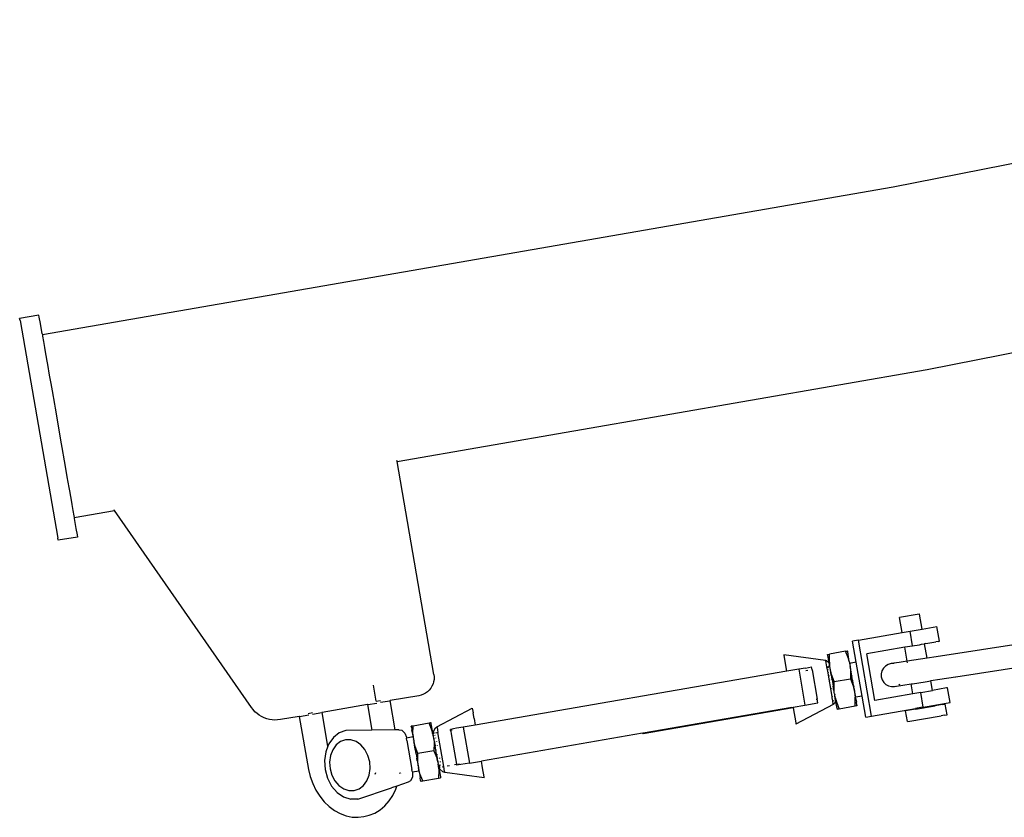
# Model space of a CAD drawing. Extents: x -130 to 110, y -97 to 93.
# Tile 1 of 5: x -130 to -117, y -24 to -13. Entities that reach past the tile are written whole.
import ezdxf

# ---------------------------------------------------------------- set-up
doc = ezdxf.new("R2010")
doc.units = 0
doc.header["$MEASUREMENT"] = 0
doc.layers.get('0').update_dxf_attribs({"linetype": 'CONTINUOUS'})

msp = doc.modelspace()

# ---------------------------------------------------------------- linework, layer by layer
for p, q in [((-118.617, -15.589), (-107.799, -13.454)), ((-129.494, -17.477), (-118.617, -15.589)), ((-118.184, -17.924), (-107.312, -15.779)), ((-129.537, -17.23), (-129.784, -17.272)), ((-129.533, -17.256), (-129.537, -17.23)), ((-129.779, -17.299), (-129.784, -17.272)), ((-129.779, -17.299), (-129.296, -20.08)), ((-129.519, -17.337), (-129.533, -17.256)), ((-129.518, -17.338), (-129.519, -17.337)), ((-129.496, -17.467), (-129.518, -17.338)), ((-129.496, -17.467), (-129.495, -17.47)), ((-129.495, -17.47), (-129.494, -17.477)), ((-129.494, -17.477), (-129.491, -17.499)), ((-129.491, -17.499), (-129.479, -17.565)), ((-129.479, -17.565), (-129.466, -17.643)), ((-129.466, -17.643), (-129.461, -17.673)), ((-129.461, -17.673), (-129.435, -17.818)), ((-129.435, -17.818), (-129.429, -17.858)), ((-129.429, -17.858), (-129.405, -17.996)), ((-129.405, -17.996), (-129.386, -18.103)), ((-124.959, -19.1), (-118.184, -17.924)), ((-129.386, -18.103), (-129.37, -18.198)), ((-129.37, -18.198), (-129.34, -18.368)), ((-129.34, -18.368), (-129.332, -18.417)), ((-129.332, -18.417), (-129.252, -18.874)), ((-129.252, -18.874), (-129.244, -18.922)), ((-129.244, -18.922), (-129.214, -19.093)), ((-129.214, -19.093), (-129.198, -19.188)), ((-124.959, -19.1), (-124.961, -19.089)), ((-124.489, -21.823), (-124.959, -19.1)), ((-129.198, -19.188), (-129.179, -19.296)), ((-129.179, -19.296), (-129.155, -19.433)), ((-129.155, -19.433), (-129.148, -19.473)), ((-129.148, -19.473), (-129.123, -19.619)), ((-129.123, -19.619), (-129.118, -19.648)), ((-129.118, -19.648), (-129.104, -19.727)), ((-129.104, -19.727), (-129.092, -19.794)), ((-129.088, -19.817), (-128.571, -19.727)), ((-128.571, -19.727), (-128.578, -19.717)), ((-126.822, -22.243), (-128.571, -19.727)), ((-129.092, -19.794), (-129.088, -19.817)), ((-129.088, -19.817), (-129.087, -19.824)), ((-129.087, -19.824), (-129.086, -19.827)), ((-129.086, -19.827), (-129.064, -19.956)), ((-129.064, -19.956), (-129.064, -19.957)), ((-129.064, -19.957), (-129.05, -20.038)), ((-129.292, -20.107), (-129.296, -20.08)), ((-129.045, -20.065), (-129.292, -20.107)), ((-129.05, -20.038), (-129.045, -20.065)), ((-118.286, -21.052), (-118.535, -21.095)), ((-118.502, -21.285), (-118.535, -21.095)), ((-118.282, -21.052), (-118.286, -21.052)), ((-118.249, -21.241), (-118.282, -21.052)), ((-118.502, -21.285), (-118.401, -21.267)), ((-118.401, -21.267), (-118.249, -21.241)), ((-118.369, -21.456), (-118.401, -21.267)), ((-118.249, -21.241), (-118.059, -21.208)), ((-118.026, -21.397), (-118.059, -21.208)), ((-119.062, -21.381), (-119.136, -21.394)), ((-119.09, -21.664), (-119.136, -21.394)), ((-119.062, -21.381), (-118.502, -21.285)), ((-118.894, -22.354), (-119.062, -21.381)), ((-116.579, -21.366), (-118.066, -21.594)), ((-118.038, -21.399), (-118.026, -21.397)), ((-119.226, -21.525), (-119.207, -21.522)), ((-119.207, -21.522), (-119.201, -21.521)), ((-119.199, -21.533), (-119.201, -21.521)), ((-118.47, -21.474), (-118.956, -21.558)), ((-118.47, -21.474), (-118.466, -21.473)), ((-118.439, -21.651), (-118.47, -21.474)), ((-118.376, -21.458), (-118.466, -21.473)), ((-118.376, -21.458), (-118.369, -21.456)), ((-118.369, -21.456), (-118.343, -21.452)), ((-118.343, -21.452), (-118.31, -21.446)), ((-118.31, -21.446), (-118.28, -21.441)), ((-118.28, -21.441), (-118.254, -21.436)), ((-118.254, -21.436), (-118.221, -21.431)), ((-118.221, -21.431), (-118.216, -21.43)), ((-118.198, -21.427), (-118.216, -21.43)), ((-118.185, -21.612), (-118.216, -21.43)), ((-118.198, -21.427), (-118.072, -21.405)), ((-118.038, -21.399), (-118.072, -21.405)), ((-120.014, -21.564), (-119.483, -21.64)), ((-120.014, -21.564), (-120.011, -21.579)), ((-119.977, -21.78), (-120.011, -21.579)), ((-119.481, -21.649), (-119.483, -21.64)), ((-119.483, -21.64), (-119.468, -21.644)), ((-119.468, -21.644), (-119.445, -21.666)), ((-119.455, -21.565), (-119.449, -21.564)), ((-119.453, -21.577), (-119.455, -21.565)), ((-119.437, -21.668), (-119.453, -21.577)), ((-119.449, -21.564), (-119.43, -21.56)), ((-119.433, -21.658), (-119.43, -21.56)), ((-119.226, -21.525), (-119.43, -21.56)), ((-119.19, -21.616), (-119.226, -21.525)), ((-119.183, -21.624), (-119.199, -21.533)), ((-119.178, -21.656), (-119.19, -21.616)), ((-119.178, -21.656), (-119.183, -21.624)), ((-118.853, -22.152), (-118.956, -21.558)), ((-118.185, -21.612), (-118.439, -21.651)), ((-118.066, -21.594), (-118.185, -21.612)), ((-119.824, -21.754), (-119.977, -21.78)), ((-119.739, -21.739), (-119.824, -21.754)), ((-119.824, -21.754), (-119.745, -22.213)), ((-119.739, -21.739), (-119.66, -21.725)), ((-119.709, -21.771), (-119.734, -21.776)), ((-119.654, -21.762), (-119.663, -21.763)), ((-119.654, -21.762), (-119.66, -21.725)), ((-119.654, -21.762), (-119.589, -22.135)), ((-119.481, -21.649), (-119.468, -21.723)), ((-119.468, -21.723), (-119.459, -21.781)), ((-119.445, -21.726), (-119.455, -21.727)), ((-119.445, -21.726), (-119.452, -21.737)), ((-119.45, -21.761), (-119.451, -21.757)), ((-119.445, -21.666), (-119.432, -21.698)), ((-119.431, -21.7), (-119.445, -21.726)), ((-119.427, -21.723), (-119.445, -21.726)), ((-119.437, -21.668), (-119.432, -21.698)), ((-119.432, -21.663), (-119.433, -21.658)), ((-119.432, -21.663), (-119.432, -21.698)), ((-119.431, -21.7), (-119.432, -21.698)), ((-119.43, -21.706), (-119.431, -21.7)), ((-119.425, -21.706), (-119.431, -21.7)), ((-119.43, -21.706), (-119.43, -21.707)), ((-119.427, -21.723), (-119.43, -21.707)), ((-119.422, -21.722), (-119.427, -21.723)), ((-119.427, -21.727), (-119.427, -21.723)), ((-119.426, -21.73), (-119.427, -21.727)), ((-119.427, -21.727), (-119.426, -21.729)), ((-119.426, -21.729), (-119.426, -21.73)), ((-119.425, -21.738), (-119.426, -21.73)), ((-119.425, -21.74), (-119.425, -21.738)), ((-119.424, -21.742), (-119.425, -21.74)), ((-119.41, -21.825), (-119.424, -21.742)), ((-119.405, -21.821), (-119.424, -21.742)), ((-119.178, -21.656), (-119.18, -21.66)), ((-119.177, -21.663), (-119.178, -21.656)), ((-119.177, -21.663), (-119.175, -21.679)), ((-119.09, -21.664), (-119.175, -21.679)), ((-119.175, -21.679), (-119.174, -21.682)), ((-119.174, -21.682), (-119.173, -21.685)), ((-119.173, -21.685), (-119.173, -21.686)), ((-119.173, -21.686), (-119.171, -21.697)), ((-119.171, -21.697), (-119.167, -21.719)), ((-119.163, -21.742), (-119.167, -21.719)), ((-119.167, -21.719), (-119.163, -21.779)), ((-119.163, -21.742), (-119.163, -21.744)), ((-119.159, -21.764), (-119.163, -21.744)), ((-119.157, -21.781), (-119.159, -21.764)), ((-119.015, -22.097), (-119.09, -21.664)), ((-118.742, -21.741), (-118.761, -21.775)), ((-118.715, -21.713), (-118.742, -21.741)), ((-118.682, -21.693), (-118.715, -21.713)), ((-118.644, -21.682), (-118.682, -21.693)), ((-118.541, -21.667), (-118.644, -21.682)), ((-118.606, -21.682), (-118.644, -21.682)), ((-118.439, -21.651), (-118.541, -21.667)), ((-118.436, -21.671), (-118.438, -21.656)), ((-116.533, -21.659), (-117.818, -21.856)), ((-124.487, -21.884), (-124.492, -21.914)), ((-124.489, -21.823), (-124.486, -21.853)), ((-124.486, -21.853), (-124.487, -21.884)), ((-119.977, -21.78), (-123.961, -22.468)), ((-119.459, -21.781), (-119.403, -22.103)), ((-119.444, -21.797), (-119.445, -21.791)), ((-119.436, -21.843), (-119.437, -21.836)), ((-119.427, -21.895), (-119.428, -21.888)), ((-119.41, -21.825), (-119.409, -21.831)), ((-119.408, -21.837), (-119.409, -21.831)), ((-119.408, -21.837), (-119.404, -21.86)), ((-119.37, -21.912), (-119.405, -21.821)), ((-119.404, -21.86), (-119.4, -21.883)), ((-119.399, -21.89), (-119.4, -21.883)), ((-119.399, -21.89), (-119.394, -21.916)), ((-119.37, -21.912), (-119.165, -21.876)), ((-119.163, -21.779), (-119.165, -21.876)), ((-119.165, -21.876), (-119.13, -21.967)), ((-119.157, -21.781), (-119.155, -21.787)), ((-119.155, -21.787), (-119.155, -21.789)), ((-119.15, -21.816), (-119.155, -21.789)), ((-119.146, -21.839), (-119.15, -21.816)), ((-119.146, -21.839), (-119.146, -21.841)), ((-119.141, -21.872), (-119.146, -21.841)), ((-119.137, -21.895), (-119.141, -21.872)), ((-119.137, -21.895), (-119.136, -21.897)), ((-119.131, -21.928), (-119.136, -21.897)), ((-118.761, -21.775), (-118.77, -21.813)), ((-118.77, -21.813), (-118.769, -21.851)), ((-118.769, -21.851), (-118.759, -21.889)), ((-118.759, -21.889), (-118.738, -21.922)), ((-118.134, -21.904), (-118.135, -21.899)), ((-118.021, -21.887), (-118.134, -21.904)), ((-118.02, -21.887), (-118.021, -21.887)), ((-117.819, -21.856), (-118.02, -21.887)), ((-117.818, -21.856), (-117.819, -21.856)), ((-125.225, -22.164), (-125.261, -21.958)), ((-124.548, -22.021), (-124.57, -22.042)), ((-124.529, -21.997), (-124.548, -22.021)), ((-124.513, -21.971), (-124.529, -21.997)), ((-124.5, -21.943), (-124.513, -21.971)), ((-124.492, -21.914), (-124.5, -21.943)), ((-119.408, -22.007), (-119.409, -22)), ((-119.394, -21.916), (-119.39, -21.939)), ((-119.39, -21.939), (-119.389, -21.946)), ((-119.389, -21.946), (-119.385, -21.972)), ((-119.38, -21.995), (-119.385, -21.972)), ((-119.379, -22.001), (-119.38, -21.995)), ((-119.379, -22.007), (-119.379, -22.001)), ((-119.376, -22.024), (-119.379, -22.007)), ((-119.373, -22.036), (-119.376, -22.024)), ((-119.373, -22.009), (-119.37, -21.912)), ((-119.371, -22.047), (-119.373, -22.009)), ((-119.127, -21.951), (-119.131, -21.928)), ((-119.13, -21.967), (-119.114, -22.025)), ((-119.127, -21.951), (-119.127, -21.953)), ((-119.125, -21.963), (-119.127, -21.953)), ((-119.125, -21.963), (-119.122, -21.98)), ((-119.12, -21.993), (-119.122, -21.98)), ((-119.118, -22.003), (-119.12, -21.993)), ((-119.118, -22.003), (-119.118, -22.005)), ((-119.114, -22.025), (-119.118, -22.005)), ((-119.113, -22.035), (-119.114, -22.025)), ((-118.738, -21.922), (-118.71, -21.948)), ((-118.71, -21.948), (-118.676, -21.967)), ((-118.676, -21.967), (-118.638, -21.976)), ((-118.638, -21.976), (-118.599, -21.975)), ((-118.599, -21.975), (-118.389, -21.943)), ((-118.599, -21.975), (-118.586, -21.971)), ((-118.545, -21.954), (-118.529, -21.944)), ((-118.389, -21.943), (-118.389, -21.94)), ((-118.389, -21.943), (-118.371, -21.94)), ((-118.367, -22.068), (-118.389, -21.943)), ((-118.371, -21.94), (-118.209, -21.916)), ((-118.266, -22.051), (-118.114, -22.025)), ((-118.209, -21.916), (-118.134, -21.904)), ((-118.114, -22.025), (-118.134, -21.904)), ((-117.935, -21.994), (-118.114, -22.025)), ((-117.924, -21.992), (-117.935, -21.994)), ((-117.891, -22.181), (-117.924, -21.992)), ((-124.68, -22.093), (-125.049, -22.156)), ((-124.65, -22.085), (-124.68, -22.093)), ((-124.622, -22.075), (-124.65, -22.085)), ((-124.595, -22.06), (-124.622, -22.075)), ((-124.57, -22.042), (-124.595, -22.06)), ((-119.603, -22.137), (-119.589, -22.135)), ((-119.581, -22.185), (-119.589, -22.135)), ((-119.403, -22.103), (-119.392, -22.101)), ((-119.403, -22.103), (-119.4, -22.123)), ((-119.4, -22.123), (-119.398, -22.133)), ((-119.398, -22.133), (-119.393, -22.162)), ((-119.392, -22.101), (-119.392, -22.097)), ((-119.371, -22.047), (-119.373, -22.036)), ((-119.37, -22.052), (-119.371, -22.047)), ((-119.368, -22.069), (-119.37, -22.052)), ((-119.368, -22.07), (-119.368, -22.069)), ((-119.368, -22.07), (-119.365, -22.083)), ((-119.364, -22.092), (-119.365, -22.083)), ((-119.363, -22.096), (-119.364, -22.092)), ((-119.358, -22.126), (-119.363, -22.096)), ((-119.355, -22.126), (-119.363, -22.096)), ((-119.363, -22.127), (-119.36, -22.129)), ((-119.358, -22.126), (-119.357, -22.129)), ((-119.353, -22.155), (-119.357, -22.129)), ((-119.357, -22.153), (-119.357, -22.156)), ((-119.355, -22.128), (-119.353, -22.125)), ((-119.355, -22.126), (-119.355, -22.128)), ((-119.348, -22.154), (-119.355, -22.128)), ((-119.337, -22.152), (-119.348, -22.154)), ((-119.113, -22.035), (-119.11, -22.048)), ((-119.11, -22.048), (-119.11, -22.049)), ((-119.11, -22.049), (-119.099, -22.111)), ((-119.11, -22.049), (-119.103, -22.112)), ((-119.104, -22.228), (-119.102, -22.13)), ((-119.099, -22.111), (-119.103, -22.112)), ((-119.102, -22.13), (-119.103, -22.112)), ((-119.015, -22.097), (-119.099, -22.111)), ((-119.098, -22.121), (-119.099, -22.111)), ((-119.098, -22.121), (-119.088, -22.176)), ((-118.968, -22.367), (-119.015, -22.097)), ((-118.367, -22.068), (-118.853, -22.152)), ((-118.266, -22.051), (-118.367, -22.068)), ((-118.233, -22.24), (-118.266, -22.051)), ((-126.801, -22.271), (-126.822, -22.243)), ((-126.777, -22.297), (-126.801, -22.271)), ((-125.339, -22.206), (-125.919, -22.307)), ((-125.339, -22.206), (-125.281, -22.533)), ((-125.334, -22.206), (-125.339, -22.206)), ((-125.334, -22.206), (-125.217, -22.186)), ((-125.225, -22.164), (-125.17, -22.155)), ((-125.17, -22.177), (-125.051, -22.157)), ((-125.049, -22.156), (-125.051, -22.157)), ((-124.983, -22.528), (-125.049, -22.156)), ((-124.45, -22.49), (-123.998, -22.252)), ((-123.998, -22.252), (-123.995, -22.267)), ((-123.995, -22.267), (-123.987, -22.312)), ((-119.911, -22.242), (-121.815, -22.571)), ((-119.896, -22.249), (-121.813, -22.58)), ((-119.911, -22.242), (-119.898, -22.239)), ((-119.898, -22.239), (-119.745, -22.213)), ((-119.896, -22.249), (-119.898, -22.239)), ((-119.896, -22.249), (-119.863, -22.44)), ((-119.385, -22.206), (-119.86, -22.456)), ((-119.745, -22.213), (-119.581, -22.185)), ((-119.379, -22.16), (-119.393, -22.162)), ((-119.393, -22.162), (-119.387, -22.196)), ((-119.385, -22.206), (-119.387, -22.196)), ((-119.373, -22.197), (-119.385, -22.206)), ((-119.358, -22.169), (-119.373, -22.197)), ((-119.357, -22.156), (-119.36, -22.156)), ((-119.357, -22.156), (-119.358, -22.169)), ((-119.353, -22.155), (-119.357, -22.156)), ((-119.348, -22.154), (-119.353, -22.155)), ((-119.335, -22.256), (-119.353, -22.155)), ((-119.348, -22.154), (-119.344, -22.172)), ((-119.344, -22.172), (-119.309, -22.263)), ((-119.335, -22.256), (-119.333, -22.267)), ((-119.328, -22.266), (-119.333, -22.267)), ((-119.309, -22.263), (-119.328, -22.266)), ((-119.104, -22.228), (-119.309, -22.263)), ((-119.085, -22.224), (-119.104, -22.228)), ((-119.082, -22.212), (-119.088, -22.176)), ((-119.08, -22.224), (-119.085, -22.224)), ((-119.082, -22.212), (-119.08, -22.224)), ((-118.894, -22.354), (-118.334, -22.258)), ((-118.333, -22.266), (-118.46, -22.288)), ((-118.334, -22.258), (-118.33, -22.257)), ((-118.333, -22.266), (-118.334, -22.258)), ((-118.333, -22.266), (-118.08, -22.222)), ((-118.241, -22.241), (-118.33, -22.257)), ((-118.241, -22.241), (-118.233, -22.24)), ((-118.233, -22.24), (-118.208, -22.236)), ((-118.208, -22.236), (-118.085, -22.214)), ((-118.085, -22.214), (-118.081, -22.214)), ((-118.081, -22.214), (-118.062, -22.21)), ((-118.08, -22.222), (-118.081, -22.214)), ((-117.987, -22.206), (-118.08, -22.222)), ((-118.062, -22.21), (-117.891, -22.181)), ((-117.987, -22.206), (-117.961, -22.201)), ((-117.953, -22.2), (-117.961, -22.201)), ((-117.929, -22.335), (-117.953, -22.2)), ((-126.75, -22.321), (-126.777, -22.297)), ((-126.722, -22.341), (-126.75, -22.321)), ((-126.691, -22.36), (-126.722, -22.341)), ((-126.659, -22.375), (-126.691, -22.36)), ((-126.626, -22.387), (-126.659, -22.375)), ((-126.591, -22.396), (-126.626, -22.387)), ((-126.556, -22.402), (-126.591, -22.396)), ((-126.521, -22.404), (-126.556, -22.402)), ((-126.486, -22.403), (-126.521, -22.404)), ((-126.45, -22.398), (-126.486, -22.403)), ((-126.209, -22.357), (-126.45, -22.398)), ((-126.209, -22.357), (-126.09, -23.037)), ((-126.208, -22.357), (-126.209, -22.357)), ((-126.208, -22.357), (-126.088, -22.336)), ((-126.095, -22.318), (-126.041, -22.308)), ((-126.041, -22.328), (-125.92, -22.307)), ((-125.919, -22.307), (-125.92, -22.307)), ((-125.843, -22.737), (-125.919, -22.307)), ((-123.975, -22.383), (-123.987, -22.312)), ((-123.975, -22.383), (-123.961, -22.468)), ((-118.968, -22.367), (-118.894, -22.354)), ((-118.436, -22.423), (-118.46, -22.288)), ((-118.428, -22.421), (-118.004, -22.348)), ((-117.963, -22.341), (-118.004, -22.348)), ((-117.963, -22.341), (-117.929, -22.335)), ((-124.983, -22.528), (-125.281, -22.533)), ((-124.935, -22.527), (-124.983, -22.528)), ((-124.935, -22.527), (-124.934, -22.527)), ((-124.934, -22.527), (-124.899, -22.535)), ((-124.772, -22.483), (-124.778, -22.484)), ((-124.776, -22.496), (-124.778, -22.484)), ((-124.776, -22.496), (-124.77, -22.529)), ((-124.754, -22.48), (-124.772, -22.483)), ((-124.77, -22.531), (-124.77, -22.529)), ((-124.756, -22.577), (-124.754, -22.48)), ((-124.549, -22.445), (-124.754, -22.48)), ((-124.53, -22.441), (-124.549, -22.445)), ((-124.549, -22.445), (-124.546, -22.451)), ((-124.514, -22.535), (-124.546, -22.451)), ((-124.524, -22.44), (-124.53, -22.441)), ((-124.522, -22.452), (-124.524, -22.44)), ((-124.507, -22.543), (-124.522, -22.452)), ((-124.494, -22.55), (-124.47, -22.505)), ((-124.47, -22.505), (-124.45, -22.49)), ((-124.448, -22.5), (-124.45, -22.49)), ((-124.448, -22.5), (-124.444, -22.529)), ((-124.444, -22.529), (-124.437, -22.564)), ((-124.236, -22.516), (-124.277, -22.523)), ((-124.275, -22.536), (-124.277, -22.523)), ((-124.198, -22.509), (-124.236, -22.516)), ((-124.114, -22.495), (-124.198, -22.509)), ((-123.961, -22.468), (-124.114, -22.495)), ((-124.114, -22.495), (-124.034, -22.954)), ((-119.863, -22.44), (-119.86, -22.456)), ((-118.428, -22.421), (-118.436, -22.423)), ((-125.774, -22.627), (-125.833, -22.709)), ((-125.699, -22.569), (-125.774, -22.627)), ((-125.613, -22.539), (-125.699, -22.569)), ((-125.281, -22.533), (-125.613, -22.539)), ((-124.899, -22.535), (-124.862, -22.57)), ((-124.862, -22.57), (-124.841, -22.622)), ((-124.841, -22.622), (-124.839, -22.634)), ((-124.755, -22.619), (-124.839, -22.634)), ((-124.837, -22.641), (-124.839, -22.634)), ((-124.834, -22.663), (-124.837, -22.641)), ((-124.76, -22.586), (-124.77, -22.531)), ((-124.76, -22.586), (-124.76, -22.587)), ((-124.76, -22.587), (-124.755, -22.619)), ((-124.755, -22.619), (-124.756, -22.577)), ((-124.753, -22.627), (-124.755, -22.619)), ((-124.755, -22.619), (-124.752, -22.622)), ((-124.752, -22.619), (-124.755, -22.619)), ((-124.753, -22.627), (-124.75, -22.648)), ((-124.75, -22.648), (-124.748, -22.658)), ((-124.504, -22.576), (-124.516, -22.578)), ((-124.504, -22.576), (-124.514, -22.535)), ((-124.501, -22.575), (-124.507, -22.543)), ((-124.506, -22.584), (-124.503, -22.579)), ((-124.501, -22.575), (-124.504, -22.576)), ((-124.503, -22.579), (-124.504, -22.576)), ((-124.503, -22.579), (-124.501, -22.575)), ((-124.502, -22.583), (-124.503, -22.579)), ((-124.502, -22.583), (-124.496, -22.602)), ((-124.495, -22.574), (-124.501, -22.575)), ((-124.501, -22.575), (-124.5, -22.583)), ((-124.496, -22.602), (-124.5, -22.583)), ((-124.496, -22.602), (-124.496, -22.604)), ((-124.494, -22.616), (-124.496, -22.604)), ((-124.495, -22.574), (-124.494, -22.55)), ((-124.495, -22.581), (-124.495, -22.574)), ((-124.49, -22.574), (-124.495, -22.574)), ((-124.495, -22.582), (-124.495, -22.581)), ((-124.491, -22.635), (-124.494, -22.616)), ((-124.491, -22.604), (-124.492, -22.601)), ((-124.491, -22.635), (-124.49, -22.639)), ((-124.483, -22.678), (-124.49, -22.639)), ((-124.49, -22.639), (-124.486, -22.698)), ((-124.482, -22.572), (-124.486, -22.573)), ((-124.485, -22.638), (-124.486, -22.634)), ((-124.473, -22.6), (-124.476, -22.598)), ((-124.437, -22.564), (-124.47, -22.57)), ((-124.462, -22.634), (-124.462, -22.629)), ((-124.363, -22.997), (-124.437, -22.564)), ((-124.255, -22.533), (-124.275, -22.536)), ((-124.274, -22.544), (-124.275, -22.536)), ((-124.274, -22.544), (-124.267, -22.581)), ((-124.267, -22.581), (-124.2, -22.969)), ((-121.822, -22.572), (-123.881, -22.928)), ((-121.822, -22.572), (-121.815, -22.571)), ((-121.813, -22.58), (-121.822, -22.572)), ((-121.814, -22.573), (-121.815, -22.571)), ((-121.814, -22.573), (-121.813, -22.58)), ((-125.843, -22.737), (-125.871, -22.809)), ((-125.833, -22.709), (-125.843, -22.737)), ((-125.738, -22.722), (-125.781, -22.783)), ((-125.682, -22.679), (-125.738, -22.722)), ((-125.619, -22.657), (-125.682, -22.679)), ((-125.551, -22.657), (-125.619, -22.657)), ((-125.484, -22.679), (-125.551, -22.657)), ((-125.423, -22.721), (-125.484, -22.679)), ((-125.371, -22.781), (-125.423, -22.721)), ((-125.332, -22.855), (-125.371, -22.781)), ((-124.834, -22.663), (-124.769, -23.037)), ((-124.748, -22.66), (-124.748, -22.658)), ((-124.747, -22.661), (-124.748, -22.66)), ((-124.747, -22.661), (-124.744, -22.681)), ((-124.744, -22.683), (-124.744, -22.681)), ((-124.744, -22.683), (-124.736, -22.726)), ((-124.728, -22.74), (-124.744, -22.683)), ((-124.736, -22.727), (-124.736, -22.726)), ((-124.733, -22.744), (-124.736, -22.727)), ((-124.727, -22.778), (-124.733, -22.744)), ((-124.693, -22.831), (-124.728, -22.74)), ((-124.727, -22.779), (-124.727, -22.778)), ((-124.727, -22.779), (-124.718, -22.834)), ((-124.486, -22.698), (-124.489, -22.796)), ((-124.483, -22.678), (-124.483, -22.684)), ((-124.483, -22.684), (-124.48, -22.701)), ((-124.48, -22.701), (-124.474, -22.729)), ((-124.477, -22.683), (-124.478, -22.677)), ((-124.474, -22.729), (-124.474, -22.736)), ((-124.465, -22.785), (-124.474, -22.736)), ((-124.468, -22.735), (-124.469, -22.728)), ((-124.455, -22.673), (-124.454, -22.679)), ((-124.446, -22.724), (-124.445, -22.731)), ((-125.871, -22.809), (-125.887, -22.921)), ((-125.81, -22.857), (-125.822, -22.94)), ((-125.781, -22.783), (-125.81, -22.857)), ((-125.309, -22.938), (-125.332, -22.855)), ((-124.717, -22.835), (-124.718, -22.834)), ((-124.717, -22.835), (-124.708, -22.89)), ((-124.708, -22.891), (-124.708, -22.89)), ((-124.702, -22.926), (-124.708, -22.891)), ((-124.696, -22.929), (-124.693, -22.831)), ((-124.489, -22.796), (-124.693, -22.831)), ((-124.489, -22.796), (-124.453, -22.887)), ((-124.465, -22.785), (-124.464, -22.792)), ((-124.455, -22.841), (-124.464, -22.792)), ((-124.459, -22.791), (-124.46, -22.784)), ((-124.455, -22.841), (-124.454, -22.848)), ((-124.454, -22.848), (-124.448, -22.883)), ((-124.453, -22.887), (-124.438, -22.939)), ((-124.45, -22.84), (-124.449, -22.847)), ((-124.446, -22.893), (-124.448, -22.883)), ((-124.446, -22.893), (-124.445, -22.9)), ((-124.438, -22.939), (-124.445, -22.9)), ((-124.441, -22.896), (-124.441, -22.892)), ((-124.441, -22.896), (-124.44, -22.899)), ((-124.418, -22.888), (-124.416, -22.895)), ((-125.887, -22.921), (-125.879, -23.036)), ((-125.822, -22.94), (-125.816, -23.025)), ((-125.816, -23.025), (-125.793, -23.108)), ((-125.315, -23.106), (-125.303, -23.023)), ((-125.303, -23.023), (-125.309, -22.938)), ((-124.702, -22.926), (-124.699, -22.942)), ((-124.699, -22.942), (-124.691, -22.987)), ((-124.691, -22.987), (-124.696, -22.929)), ((-124.691, -22.988), (-124.691, -22.987)), ((-124.691, -22.988), (-124.687, -23.009)), ((-124.687, -23.011), (-124.687, -23.009)), ((-124.687, -23.013), (-124.687, -23.011)), ((-124.687, -23.013), (-124.685, -23.022)), ((-124.685, -23.023), (-124.685, -23.022)), ((-124.685, -23.023), (-124.681, -23.044)), ((-124.678, -23.048), (-124.685, -23.023)), ((-124.438, -22.939), (-124.437, -22.945)), ((-124.437, -22.945), (-124.434, -22.967)), ((-124.432, -22.975), (-124.434, -22.967)), ((-124.433, -22.938), (-124.432, -22.944)), ((-124.43, -23.005), (-124.433, -23.001)), ((-124.432, -22.975), (-124.431, -22.979)), ((-124.432, -23.009), (-124.429, -23.008)), ((-124.431, -22.981), (-124.431, -22.979)), ((-124.428, -23), (-124.431, -22.981)), ((-124.431, -22.981), (-124.43, -23.001)), ((-124.43, -23.005), (-124.43, -23.001)), ((-124.426, -23.008), (-124.43, -23.005)), ((-124.43, -23.005), (-124.429, -23.008)), ((-124.429, -23.008), (-124.425, -23.05)), ((-124.429, -23.008), (-124.426, -23.008)), ((-124.426, -23.008), (-124.428, -23)), ((-124.425, -22.98), (-124.427, -22.974)), ((-124.426, -23.008), (-124.42, -23.007)), ((-124.426, -23.008), (-124.421, -23.04)), ((-124.424, -22.993), (-124.425, -22.98)), ((-124.422, -22.994), (-124.424, -22.993)), ((-124.423, -23.001), (-124.406, -22.97)), ((-124.423, -23.001), (-124.422, -22.994)), ((-124.42, -23.007), (-124.423, -23.001)), ((-124.42, -23.007), (-124.408, -23.005)), ((-124.411, -23.03), (-124.42, -23.007)), ((-124.373, -23.064), (-124.411, -23.03)), ((-124.41, -22.934), (-124.409, -22.94)), ((-124.384, -23.001), (-124.363, -22.997)), ((-124.351, -23.062), (-124.363, -22.997)), ((-124.317, -22.989), (-124.291, -22.985)), ((-124.226, -22.973), (-124.2, -22.969)), ((-124.2, -22.969), (-124.198, -22.982)), ((-124.034, -22.954), (-124.198, -22.982)), ((-124.184, -22.966), (-124.162, -22.962)), ((-124.034, -22.954), (-123.881, -22.928)), ((-123.866, -23.013), (-123.881, -22.928)), ((-123.846, -23.129), (-123.866, -23.013)), ((-126.09, -23.037), (-126.069, -23.124)), ((-126.069, -23.124), (-126.038, -23.214)), ((-125.879, -23.036), (-125.848, -23.147)), ((-125.848, -23.147), (-125.796, -23.247)), ((-125.793, -23.108), (-125.754, -23.181)), ((-125.344, -23.18), (-125.315, -23.106)), ((-125.235, -23.08), (-125.242, -23.1)), ((-124.924, -23.086), (-124.923, -23.079)), ((-124.913, -23.085), (-124.914, -23.079)), ((-124.764, -23.135), (-124.788, -23.179)), ((-124.765, -23.059), (-124.769, -23.037)), ((-124.764, -23.066), (-124.765, -23.059)), ((-124.764, -23.066), (-124.68, -23.052)), ((-124.764, -23.066), (-124.762, -23.079)), ((-124.762, -23.079), (-124.764, -23.135)), ((-124.68, -23.052), (-124.681, -23.044)), ((-124.678, -23.048), (-124.68, -23.052)), ((-124.68, -23.052), (-124.677, -23.051)), ((-124.68, -23.052), (-124.674, -23.084)), ((-124.677, -23.051), (-124.678, -23.048)), ((-124.667, -23.092), (-124.677, -23.051)), ((-124.674, -23.084), (-124.665, -23.14)), ((-124.632, -23.182), (-124.667, -23.092)), ((-124.659, -23.175), (-124.665, -23.14)), ((-124.632, -23.182), (-124.428, -23.147)), ((-124.425, -23.05), (-124.428, -23.147)), ((-124.428, -23.147), (-124.409, -23.144)), ((-124.421, -23.04), (-124.405, -23.131)), ((-124.409, -23.144), (-124.403, -23.143)), ((-124.405, -23.131), (-124.403, -23.143)), ((-124.35, -23.072), (-124.373, -23.064)), ((-124.351, -23.062), (-124.35, -23.072)), ((-123.844, -23.144), (-124.35, -23.072)), ((-123.844, -23.144), (-123.846, -23.129)), ((-126.038, -23.214), (-125.997, -23.299)), ((-125.796, -23.247), (-125.726, -23.328)), ((-125.754, -23.181), (-125.702, -23.242)), ((-125.702, -23.242), (-125.641, -23.284)), ((-125.641, -23.284), (-125.574, -23.306)), ((-125.507, -23.306), (-125.443, -23.283)), ((-125.461, -23.415), (-125.032, -23.271)), ((-125.443, -23.283), (-125.387, -23.24)), ((-125.387, -23.24), (-125.344, -23.18)), ((-124.961, -23.247), (-125.032, -23.271)), ((-124.975, -23.287), (-124.961, -23.247)), ((-124.89, -23.223), (-124.961, -23.247)), ((-124.818, -23.199), (-124.89, -23.223)), ((-124.788, -23.179), (-124.818, -23.199)), ((-124.659, -23.175), (-124.657, -23.187)), ((-124.657, -23.187), (-124.651, -23.186)), ((-124.651, -23.186), (-124.632, -23.182)), ((-125.997, -23.299), (-125.948, -23.378)), ((-125.948, -23.378), (-125.892, -23.448)), ((-125.726, -23.328), (-125.643, -23.386)), ((-125.643, -23.386), (-125.552, -23.415)), ((-125.574, -23.306), (-125.507, -23.306)), ((-125.06, -23.437), (-125.013, -23.366)), ((-125.013, -23.366), (-124.975, -23.287)), ((-125.892, -23.448), (-125.829, -23.51)), ((-125.829, -23.51), (-125.76, -23.561)), ((-125.461, -23.415), (-125.552, -23.415)), ((-125.176, -23.551), (-125.114, -23.499)), ((-125.114, -23.499), (-125.06, -23.437)), ((-125.76, -23.561), (-125.688, -23.6)), ((-125.688, -23.6), (-125.612, -23.628)), ((-125.612, -23.628), (-125.535, -23.644)), ((-125.535, -23.644), (-125.457, -23.646)), ((-125.457, -23.646), (-125.386, -23.637)), ((-125.386, -23.637), (-125.315, -23.621)), ((-125.315, -23.621), (-125.243, -23.592)), ((-125.243, -23.592), (-125.176, -23.551))]:
    msp.add_line(p, q)

doc.saveas('drawing.dxf')
